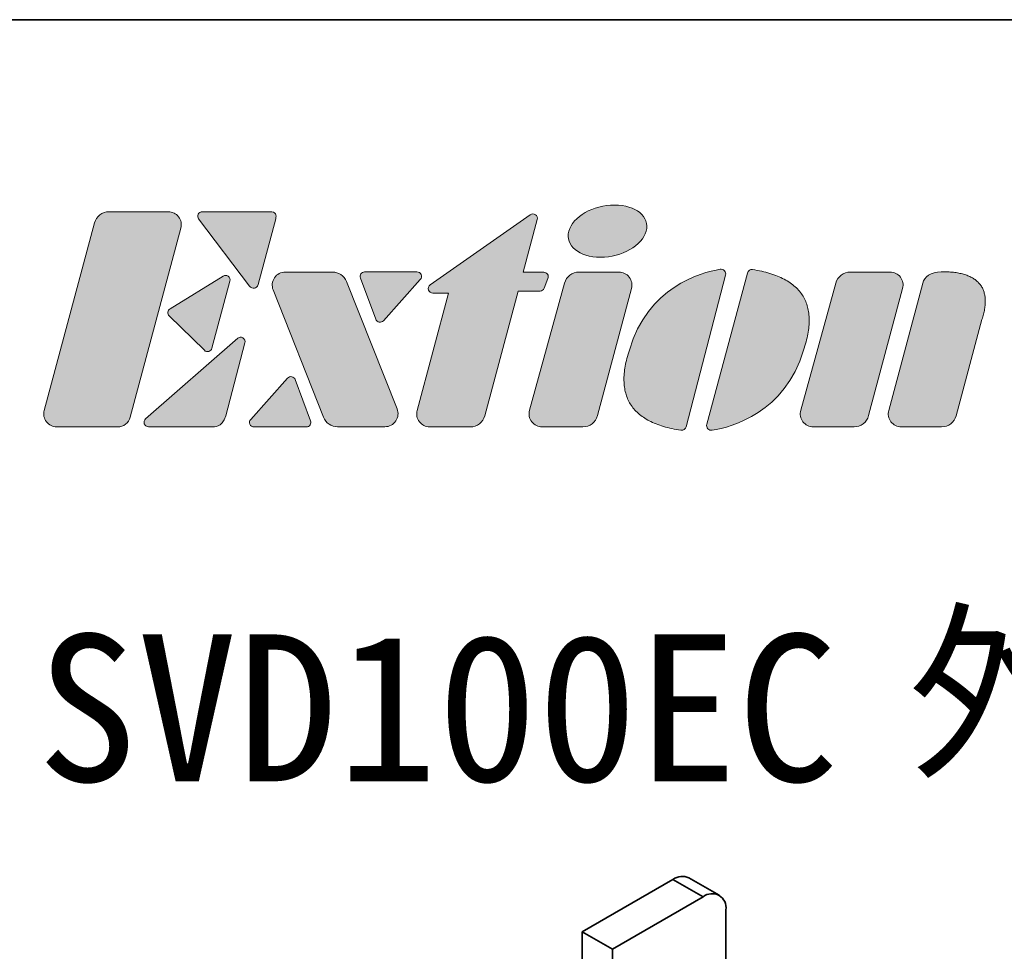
# Model space of a CAD drawing. Header units: millimetres. Extents: x 11 to 199, y 5 to 292.
# Tile 4 of 6: x 56 to 102, y 248 to 292. Entities that reach past the tile are written whole.
import ezdxf

# ---------------------------------------------------------------- set-up
doc = ezdxf.new("R2010")
doc.units = ezdxf.units.MM
doc.layers.add('圖框', color=7, linetype='Continuous', lineweight=35)
doc.layers.add('圖框文字', color=3, linetype='Continuous')
doc.layers.add('標註文字', color=4, linetype='Continuous')
doc.styles.add('SLDTEXTSTYLE0', font='txt', dxfattribs={"bigfont": 'bigfont'})
doc.styles.add('SLDTEXTSTYLE1', font='kaiu.ttf')

msp = doc.modelspace()

# ---------------------------------------------------------------- hatches: boundary and pattern name
at = {"layer": '圖框文字'}
h = msp.add_hatch(color=1, dxfattribs=at)
edge = h.paths.add_edge_path(flags=0)
edge.add_spline(control_points=[(83.9303, 283.3278), (82.9323, 283.3278), (81.9756, 282.7804), (81.7945, 282.1048)], knot_values=[2, 2, 2, 2, 3, 3, 3, 3], weights=[1, 1, 1, 1], degree=3, periodic=0)
edge.add_spline(control_points=[(81.7945, 282.1048), (81.6131, 281.4292), (82.277, 280.8818), (83.2747, 280.8818)], knot_values=[1, 1, 1, 1, 2, 2, 2, 2], weights=[1, 1, 1, 1], degree=3, periodic=0)
edge.add_spline(control_points=[(83.2747, 280.8818), (84.2744, 280.8818), (85.2301, 281.4292), (85.4118, 282.1048)], knot_values=[0, 0, 0, 0, 1, 1, 1, 1], weights=[1, 1, 1, 1], degree=3, periodic=0)
edge.add_spline(control_points=[(85.4118, 282.1048), (85.5919, 282.7804), (84.9295, 283.3278), (83.9303, 283.3278)], knot_values=[3, 3, 3, 3, 4, 4, 4, 4], weights=[1, 1, 1, 1], degree=3, periodic=0)
h = msp.add_hatch(color=7, dxfattribs=at)
edge = h.paths.add_edge_path(flags=0)
edge.add_spline(control_points=[(57.2564, 273.7154), (57.2054, 273.5252), (57.2421, 273.3402), (57.3621, 273.1843)], knot_values=[7, 7, 7, 7, 8, 8, 8, 8], weights=[1, 1, 1, 1], degree=3, periodic=0)
edge.add_spline(control_points=[(57.3621, 273.1843), (57.4817, 273.0282), (57.6507, 272.9443), (57.8475, 272.9443)], knot_values=[6, 6, 6, 6, 7, 7, 7, 7], weights=[1, 1, 1, 1], degree=3, periodic=0)
edge.add_line((57.8475, 272.9443), (60.686, 272.9443))
edge.add_spline(control_points=[(60.686, 272.9443), (60.9668, 272.9443), (61.2044, 273.1269), (61.2771, 273.3984)], knot_values=[4, 4, 4, 4, 5, 5, 5, 5], weights=[1, 1, 1, 1], degree=3, periodic=0)
edge.add_line((61.2771, 273.3984), (63.6465, 282.2434))
edge.add_spline(control_points=[(63.6465, 282.2434), (63.6976, 282.433), (63.6608, 282.6184), (63.5412, 282.7742)], knot_values=[2, 2, 2, 2, 3, 3, 3, 3], weights=[1, 1, 1, 1], degree=3, periodic=0)
edge.add_spline(control_points=[(63.5412, 282.7742), (63.4214, 282.9303), (63.252, 283.0136), (63.0555, 283.0136)], knot_values=[1, 1, 1, 1, 2, 2, 2, 2], weights=[1, 1, 1, 1], degree=3, periodic=0)
edge.add_line((63.0555, 283.0136), (60.2893, 283.0136))
edge.add_spline(control_points=[(60.2893, 283.0136), (59.9652, 283.0136), (59.6911, 282.8033), (59.6072, 282.4903)], knot_values=[9, 9, 9, 9, 10, 10, 10, 10], weights=[1, 1, 1, 1], degree=3, periodic=0)
edge.add_line((59.6072, 282.4903), (57.2564, 273.7154))
h = msp.add_hatch(color=7, dxfattribs=at)
edge = h.paths.add_edge_path(flags=0)
edge.add_spline(control_points=[(64.4591, 282.8959), (64.4226, 282.8225), (64.4302, 282.7396), (64.4803, 282.6741)], knot_values=[7, 7, 7, 7, 8, 8, 8, 8], weights=[1, 1, 1, 1], degree=3, periodic=0)
edge.add_line((64.4803, 282.6741), (66.8583, 279.5361))
edge.add_spline(control_points=[(66.8583, 279.5361), (66.9225, 279.4574), (67.008, 279.422), (67.0886, 279.4365)], knot_values=[5, 5, 5, 5, 6, 6, 6, 6], weights=[1, 1, 1, 1], degree=3, periodic=0)
edge.add_spline(control_points=[(67.0886, 279.4365), (67.1691, 279.4514), (67.2263, 279.4964), (67.2625, 279.6042)], knot_values=[4, 4, 4, 4, 5, 5, 5, 5], weights=[1, 1, 1, 1], degree=3, periodic=0)
edge.add_line((67.2625, 279.6042), (68.083, 282.6882))
edge.add_spline(control_points=[(68.083, 282.6882), (68.1035, 282.7667), (68.1085, 282.8621), (68.0671, 282.9174)], knot_values=[2, 2, 2, 2, 3, 3, 3, 3], weights=[1, 1, 1, 1], degree=3, periodic=0)
edge.add_spline(control_points=[(68.0671, 282.9174), (68.0257, 282.9725), (67.9607, 283.0132), (67.7825, 283.0136)], knot_values=[1, 1, 1, 1, 2, 2, 2, 2], weights=[1, 1, 1, 1], degree=3, periodic=0)
edge.add_line((67.7825, 283.0136), (64.6491, 283.0136))
edge.add_spline(control_points=[(64.6491, 283.0136), (64.5667, 283.0136), (64.4959, 282.9699), (64.4591, 282.8959)], knot_values=[8, 8, 8, 8, 9, 9, 9, 9], weights=[1, 1, 1, 1], degree=3, periodic=0)
h = msp.add_hatch(color=7, dxfattribs=at)
edge = h.paths.add_edge_path(flags=0)
edge.add_line((79.659, 280.1785), (80.3197, 282.6457))
edge.add_spline(control_points=[(80.3197, 282.6457), (80.3434, 282.7335), (80.3108, 282.8225), (80.2363, 282.8744)], knot_values=[17, 17, 17, 17, 18, 18, 18, 18], weights=[1, 1, 1, 1], degree=3, periodic=0)
edge.add_spline(control_points=[(80.2363, 282.8744), (80.1619, 282.9263), (80.0675, 282.9263), (79.9932, 282.8741)], knot_values=[18, 18, 18, 18, 19, 19, 19, 19], weights=[1, 1, 1, 1], degree=3, periodic=0)
edge.add_line((79.9932, 282.8741), (75.3126, 279.5868))
edge.add_spline(control_points=[(75.3126, 279.5868), (75.2359, 279.5327), (75.204, 279.439), (75.2323, 279.3494)], knot_values=[1, 1, 1, 1, 2, 2, 2, 2], weights=[1, 1, 1, 1], degree=3, periodic=0)
edge.add_spline(control_points=[(75.2323, 279.3494), (75.2608, 279.26), (75.3403, 279.2015), (75.4342, 279.2015)], knot_values=[2, 2, 2, 2, 3, 3, 3, 3], weights=[1, 1, 1, 1], degree=3, periodic=0)
edge.add_line((75.4342, 279.2015), (76.1708, 279.2015))
edge.add_line((76.1708, 279.2015), (74.6996, 273.7154))
edge.add_spline(control_points=[(74.6996, 273.7154), (74.6487, 273.5257), (74.6852, 273.3404), (74.805, 273.1846)], knot_values=[5, 5, 5, 5, 6, 6, 6, 6], weights=[1, 1, 1, 1], degree=3, periodic=0)
edge.add_spline(control_points=[(74.805, 273.1846), (74.9244, 273.0286), (75.0934, 272.9447), (75.2902, 272.9443)], knot_values=[6, 6, 6, 6, 7, 7, 7, 7], weights=[1, 1, 1, 1], degree=3, periodic=0)
edge.add_line((75.2902, 272.9443), (77.1782, 272.9425))
edge.add_spline(control_points=[(77.1782, 272.9425), (77.5027, 272.9421), (77.7769, 273.1528), (77.8611, 273.4663)], knot_values=[8, 8, 8, 8, 9, 9, 9, 9], weights=[1, 1, 1, 1], degree=3, periodic=0)
edge.add_line((77.8611, 273.4663), (79.423, 279.2986))
edge.add_line((79.423, 279.2986), (80.4493, 279.2986))
edge.add_spline(control_points=[(80.4493, 279.2986), (80.5393, 279.2986), (80.6158, 279.3515), (80.6477, 279.4353)], knot_values=[11, 11, 11, 11, 12, 12, 12, 12], weights=[1, 1, 1, 1], degree=3, periodic=0)
edge.add_line((80.6477, 279.4353), (80.8199, 279.8918))
edge.add_spline(control_points=[(80.8199, 279.8918), (80.8454, 279.9588), (80.8367, 280.0281), (80.7959, 280.0872)], knot_values=[13, 13, 13, 13, 14, 14, 14, 14], weights=[1, 1, 1, 1], degree=3, periodic=0)
edge.add_spline(control_points=[(80.7959, 280.0872), (80.7551, 280.1461), (80.6935, 280.1785), (80.6217, 280.1785)], knot_values=[14, 14, 14, 14, 15, 15, 15, 15], weights=[1, 1, 1, 1], degree=3, periodic=0)
edge.add_line((80.6217, 280.1785), (79.659, 280.1785))
h = msp.add_hatch(color=7, dxfattribs=at)
edge = h.paths.add_edge_path(flags=0)
edge.add_line((63.1078, 278.1377), (64.7458, 276.5292))
edge.add_spline(control_points=[(64.7458, 276.5292), (64.8009, 276.4747), (64.875, 276.4554), (64.9499, 276.4759)], knot_values=[7, 7, 7, 7, 8, 8, 8, 8], weights=[1, 1, 1, 1], degree=3, periodic=0)
edge.add_spline(control_points=[(64.9499, 276.4759), (65.0247, 276.4962), (65.0785, 276.5505), (65.0988, 276.6253)], knot_values=[8, 8, 8, 8, 9, 9, 9, 9], weights=[1, 1, 1, 1], degree=3, periodic=0)
edge.add_line((65.0988, 276.6253), (65.9403, 279.7663))
edge.add_spline(control_points=[(65.9403, 279.7663), (65.9633, 279.852), (65.9333, 279.9382), (65.8621, 279.9911)], knot_values=[1, 1, 1, 1, 2, 2, 2, 2], weights=[1, 1, 1, 1], degree=3, periodic=0)
edge.add_spline(control_points=[(65.8621, 279.9911), (65.7908, 280.0443), (65.6995, 280.048), (65.6242, 280.0015)], knot_values=[2, 2, 2, 2, 3, 3, 3, 3], weights=[1, 1, 1, 1], degree=3, periodic=0)
edge.add_line((65.6242, 280.0015), (63.1447, 278.4693))
edge.add_spline(control_points=[(63.1447, 278.4693), (63.0874, 278.4339), (63.0531, 278.3794), (63.0454, 278.3124)], knot_values=[4, 4, 4, 4, 5, 5, 5, 5], weights=[1, 1, 1, 1], degree=3, periodic=0)
edge.add_spline(control_points=[(63.0454, 278.3124), (63.0381, 278.2458), (63.0596, 278.1849), (63.1078, 278.1377)], knot_values=[5, 5, 5, 5, 6, 6, 6, 6], weights=[1, 1, 1, 1], degree=3, periodic=0)
h = msp.add_hatch(color=7, dxfattribs=at)
edge = h.paths.add_edge_path(flags=0)
edge.add_spline(control_points=[(68.0288, 279.9229), (67.9113, 279.7502), (67.889, 279.548), (67.9658, 279.3537)], knot_values=[8, 8, 8, 8, 9, 9, 9, 9], weights=[1, 1, 1, 1], degree=3, periodic=0)
edge.add_line((67.9658, 279.3537), (70.3197, 273.4003))
edge.add_spline(control_points=[(70.3197, 273.4003), (70.4286, 273.1252), (70.6808, 272.954), (70.9765, 272.9538)], knot_values=[6, 6, 6, 6, 7, 7, 7, 7], weights=[1, 1, 1, 1], degree=3, periodic=0)
edge.add_line((70.9765, 272.9538), (73.191, 272.953))
edge.add_spline(control_points=[(73.191, 272.953), (73.4002, 272.953), (73.5803, 273.0486), (73.6977, 273.2213)], knot_values=[4, 4, 4, 4, 5, 5, 5, 5], weights=[1, 1, 1, 1], degree=3, periodic=0)
edge.add_spline(control_points=[(73.6977, 273.2213), (73.8153, 273.3945), (73.8374, 273.5968), (73.7601, 273.7912)], knot_values=[3, 3, 3, 3, 4, 4, 4, 4], weights=[1, 1, 1, 1], degree=3, periodic=0)
edge.add_line((73.7601, 273.7912), (71.3917, 279.7446))
edge.add_spline(control_points=[(71.3917, 279.7446), (71.2825, 280.0188), (71.031, 280.1898), (70.7356, 280.1898)], knot_values=[1, 1, 1, 1, 2, 2, 2, 2], weights=[1, 1, 1, 1], degree=3, periodic=0)
edge.add_line((70.7356, 280.1898), (68.5353, 280.1906))
edge.add_spline(control_points=[(68.5353, 280.1906), (68.3263, 280.1906), (68.1464, 280.0956), (68.0288, 279.9229)], knot_values=[9, 9, 9, 9, 10, 10, 10, 10], weights=[1, 1, 1, 1], degree=3, periodic=0)
h = msp.add_hatch(color=7, dxfattribs=at)
edge = h.paths.add_edge_path(flags=0)
edge.add_spline(control_points=[(72.0689, 280.1045), (72.0279, 280.046), (72.0193, 279.977), (72.0444, 279.91)], knot_values=[7, 7, 7, 7, 8, 8, 8, 8], weights=[1, 1, 1, 1], degree=3, periodic=0)
edge.add_line((72.0444, 279.91), (72.7646, 277.9826))
edge.add_spline(control_points=[(72.7646, 277.9826), (72.7913, 277.9112), (72.8491, 277.8629), (72.9241, 277.8484)], knot_values=[5, 5, 5, 5, 6, 6, 6, 6], weights=[1, 1, 1, 1], degree=3, periodic=0)
edge.add_spline(control_points=[(72.9241, 277.8484), (72.9991, 277.8346), (73.0702, 277.8587), (73.1212, 277.9154)], knot_values=[4, 4, 4, 4, 5, 5, 5, 5], weights=[1, 1, 1, 1], degree=3, periodic=0)
edge.add_line((73.1212, 277.9154), (74.8472, 279.8426))
edge.add_spline(control_points=[(74.8472, 279.8426), (74.9043, 279.9064), (74.9177, 279.9923), (74.8829, 280.0704)], knot_values=[2, 2, 2, 2, 3, 3, 3, 3], weights=[1, 1, 1, 1], degree=3, periodic=0)
edge.add_spline(control_points=[(74.8829, 280.0704), (74.848, 280.1486), (74.7749, 280.1959), (74.6894, 280.1959)], knot_values=[1, 1, 1, 1, 2, 2, 2, 2], weights=[1, 1, 1, 1], degree=3, periodic=0)
edge.add_line((74.6894, 280.1959), (72.2429, 280.1959))
edge.add_spline(control_points=[(72.2429, 280.1959), (72.1711, 280.1959), (72.1095, 280.1637), (72.0689, 280.1045)], knot_values=[8, 8, 8, 8, 9, 9, 9, 9], weights=[1, 1, 1, 1], degree=3, periodic=0)
h = msp.add_hatch(color=7, dxfattribs=at)
edge = h.paths.add_edge_path(flags=0)
edge.add_spline(control_points=[(84.7226, 279.4209), (84.7735, 279.6107), (84.7366, 279.7958), (84.6169, 279.9514)], knot_values=[6, 6, 6, 6, 7, 7, 7, 7], weights=[1, 1, 1, 1], degree=3, periodic=0)
edge.add_spline(control_points=[(84.6169, 279.9514), (84.4972, 280.1076), (84.328, 280.1909), (84.1315, 280.1909)], knot_values=[7, 7, 7, 7, 8, 8, 8, 8], weights=[1, 1, 1, 1], degree=3, periodic=0)
edge.add_line((84.1315, 280.1909), (82.276, 280.1909))
edge.add_spline(control_points=[(82.276, 280.1909), (81.9536, 280.1909), (81.6805, 279.9829), (81.5951, 279.6723)], knot_values=[9, 9, 9, 9, 10, 10, 10, 10], weights=[1, 1, 1, 1], degree=3, periodic=0)
edge.add_line((81.5951, 279.6723), (79.9568, 273.7216))
edge.add_spline(control_points=[(79.9568, 273.7216), (79.9044, 273.5314), (79.9403, 273.3452), (80.0603, 273.1881)], knot_values=[1, 1, 1, 1, 2, 2, 2, 2], weights=[1, 1, 1, 1], degree=3, periodic=0)
edge.add_spline(control_points=[(80.0603, 273.1881), (80.1798, 273.0312), (80.3496, 272.9473), (80.547, 272.9473)], knot_values=[2, 2, 2, 2, 3, 3, 3, 3], weights=[1, 1, 1, 1], degree=3, periodic=0)
edge.add_line((80.547, 272.9473), (82.4492, 272.9473))
edge.add_spline(control_points=[(82.4492, 272.9473), (82.7737, 272.9473), (83.0477, 273.1576), (83.1316, 273.4706)], knot_values=[4, 4, 4, 4, 5, 5, 5, 5], weights=[1, 1, 1, 1], degree=3, periodic=0)
edge.add_line((83.1316, 273.4706), (84.7226, 279.4209))
h = msp.add_hatch(color=7, dxfattribs=at)
edge = h.paths.add_edge_path(flags=0)
edge.add_line((87.2817, 272.9538), (89.1231, 280.0462))
edge.add_spline(control_points=[(89.1231, 280.0462), (89.1424, 280.1214), (89.1242, 280.1952), (89.0718, 280.2523)], knot_values=[4, 4, 4, 4, 5, 5, 5, 5], weights=[1, 1, 1, 1], degree=3, periodic=0)
edge.add_spline(control_points=[(89.0718, 280.2523), (89.0189, 280.3094), (88.9471, 280.3346), (88.8704, 280.3214)], knot_values=[5, 5, 5, 5, 6, 6, 6, 6], weights=[1, 1, 1, 1], degree=3, periodic=0)
edge.add_spline(control_points=[(88.8704, 280.3214), (87.9477, 280.1655), (85.4758, 279.4689), (84.6245, 276.5371)], knot_values=[0, 0, 0, 0, 1, 1, 1, 1], weights=[1, 1, 1, 1], degree=3, periodic=0)
edge.add_spline(control_points=[(84.6245, 276.5371), (83.5516, 273.3069), (87.0389, 272.789)], knot_values=[0, 0, 0, 1, 1, 1], weights=[1, 1, 1], degree=2, periodic=0)
edge.add_spline(control_points=[(87.0389, 272.789), (87.1505, 272.7724), (87.2537, 272.8451), (87.2817, 272.9538)], knot_values=[2, 2, 2, 2, 3, 3, 3, 3], weights=[1, 1, 1, 1], degree=3, periodic=0)
h = msp.add_hatch(color=7, dxfattribs=at)
edge = h.paths.add_edge_path(flags=0)
edge.add_line((90.1467, 280.1431), (88.2493, 273.0656))
edge.add_spline(control_points=[(88.2493, 273.0656), (88.2291, 272.9903), (88.2471, 272.9164), (88.2989, 272.8591)], knot_values=[4, 4, 4, 4, 5, 5, 5, 5], weights=[1, 1, 1, 1], degree=3, periodic=0)
edge.add_spline(control_points=[(88.2989, 272.8591), (88.3511, 272.8014), (88.4229, 272.7759), (88.4996, 272.7885)], knot_values=[5, 5, 5, 5, 6, 6, 6, 6], weights=[1, 1, 1, 1], degree=3, periodic=0)
edge.add_spline(control_points=[(88.4996, 272.7885), (89.4236, 272.9371), (91.9009, 273.6139), (92.7755, 276.539)], knot_values=[0, 0, 0, 0, 1, 1, 1, 1], weights=[1, 1, 1, 1], degree=3, periodic=0)
edge.add_spline(control_points=[(92.7755, 276.539), (93.8739, 279.7603), (90.3909, 280.306)], knot_values=[0, 0, 0, 1, 1, 1], weights=[1, 1, 1], degree=2, periodic=0)
edge.add_spline(control_points=[(90.3909, 280.306), (90.2797, 280.3235), (90.1756, 280.2517), (90.1467, 280.1431)], knot_values=[2, 2, 2, 2, 3, 3, 3, 3], weights=[1, 1, 1, 1], degree=3, periodic=0)
h = msp.add_hatch(color=7, dxfattribs=at)
edge = h.paths.add_edge_path(flags=0)
edge.add_spline(control_points=[(97.407, 279.4209), (97.458, 279.6107), (97.4213, 279.7958), (97.3015, 279.9514)], knot_values=[6, 6, 6, 6, 7, 7, 7, 7], weights=[1, 1, 1, 1], degree=3, periodic=0)
edge.add_spline(control_points=[(97.3015, 279.9514), (97.1817, 280.1076), (97.0126, 280.1909), (96.8159, 280.1909)], knot_values=[7, 7, 7, 7, 8, 8, 8, 8], weights=[1, 1, 1, 1], degree=3, periodic=0)
edge.add_line((96.8159, 280.1909), (94.9603, 280.1909))
edge.add_spline(control_points=[(94.9603, 280.1909), (94.6382, 280.1909), (94.365, 279.9829), (94.2796, 279.6723)], knot_values=[9, 9, 9, 9, 10, 10, 10, 10], weights=[1, 1, 1, 1], degree=3, periodic=0)
edge.add_line((94.2796, 279.6723), (92.6413, 273.7216))
edge.add_spline(control_points=[(92.6413, 273.7216), (92.5889, 273.5314), (92.6247, 273.3452), (92.7448, 273.1881)], knot_values=[1, 1, 1, 1, 2, 2, 2, 2], weights=[1, 1, 1, 1], degree=3, periodic=0)
edge.add_spline(control_points=[(92.7448, 273.1881), (92.8645, 273.0312), (93.034, 272.9473), (93.2314, 272.9473)], knot_values=[2, 2, 2, 2, 3, 3, 3, 3], weights=[1, 1, 1, 1], degree=3, periodic=0)
edge.add_line((93.2314, 272.9473), (95.1336, 272.9473))
edge.add_spline(control_points=[(95.1336, 272.9473), (95.4578, 272.9473), (95.7326, 273.1576), (95.8159, 273.4706)], knot_values=[4, 4, 4, 4, 5, 5, 5, 5], weights=[1, 1, 1, 1], degree=3, periodic=0)
edge.add_line((95.8159, 273.4706), (97.407, 279.4209))
h = msp.add_hatch(color=7, dxfattribs=at)
edge = h.paths.add_edge_path(flags=0)
edge.add_line((99.9104, 273.4699), (101.1184, 277.9626))
edge.add_spline(control_points=[(101.1184, 277.9626), (101.7851, 280.049), (99.5788, 280.1972)], knot_values=[0, 0, 0, 1, 1, 1], weights=[1, 1, 1], degree=2, periodic=0)
edge.add_line((99.5788, 280.1972), (99.2147, 280.197))
edge.add_spline(control_points=[(99.2147, 280.197), (98.7089, 280.192), (98.4289, 279.9798), (98.3455, 279.6665)], knot_values=[8, 8, 8, 8, 9, 9, 9, 9], weights=[1, 1, 1, 1], degree=3, periodic=0)
edge.add_line((98.3455, 279.6665), (96.7568, 273.7169))
edge.add_spline(control_points=[(96.7568, 273.7169), (96.7061, 273.5271), (96.743, 273.3423), (96.8627, 273.1862)], knot_values=[1, 1, 1, 1, 2, 2, 2, 2], weights=[1, 1, 1, 1], degree=3, periodic=0)
edge.add_spline(control_points=[(96.8627, 273.1862), (96.9826, 273.0305), (97.1516, 272.9473), (97.3481, 272.9473)], knot_values=[2, 2, 2, 2, 3, 3, 3, 3], weights=[1, 1, 1, 1], degree=3, periodic=0)
edge.add_line((97.3481, 272.9473), (99.2283, 272.9473))
edge.add_spline(control_points=[(99.2283, 272.9473), (99.5521, 272.9473), (99.8258, 273.1573), (99.9104, 273.4699)], knot_values=[4, 4, 4, 4, 5, 5, 5, 5], weights=[1, 1, 1, 1], degree=3, periodic=0)
h = msp.add_hatch(color=7, dxfattribs=at)
edge = h.paths.add_edge_path(flags=0)
edge.add_line((65.7464, 273.4697), (66.6446, 276.8759))
edge.add_spline(control_points=[(66.6446, 276.8759), (66.6625, 276.9564), (66.634, 277.0722), (66.54, 277.1165)], knot_values=[6, 6, 6, 6, 7, 7, 7, 7], weights=[1, 1, 1, 1], degree=3, periodic=0)
edge.add_spline(control_points=[(66.54, 277.1165), (66.4653, 277.1522), (66.3823, 277.1511), (66.32, 277.0967)], knot_values=[7, 7, 7, 7, 8, 8, 8, 8], weights=[1, 1, 1, 1], degree=3, periodic=0)
edge.add_line((66.32, 277.0967), (61.9979, 273.323))
edge.add_spline(control_points=[(61.9979, 273.323), (61.93, 273.2637), (61.9071, 273.1728), (61.939, 273.0887)], knot_values=[1, 1, 1, 1, 2, 2, 2, 2], weights=[1, 1, 1, 1], degree=3, periodic=0)
edge.add_spline(control_points=[(61.939, 273.0887), (61.9705, 273.0045), (62.0471, 272.9514), (62.1373, 272.9514)], knot_values=[2, 2, 2, 2, 3, 3, 3, 3], weights=[1, 1, 1, 1], degree=3, periodic=0)
edge.add_line((62.1373, 272.9514), (65.1132, 272.9518))
edge.add_spline(control_points=[(65.1132, 272.9518), (65.1754, 272.9611), (65.5778, 272.8625), (65.7464, 273.4697)], knot_values=[4, 4, 4, 4, 5, 5, 5, 5], weights=[1, 1, 1, 1], degree=3, periodic=0)
h = msp.add_hatch(color=7, dxfattribs=at)
edge = h.paths.add_edge_path(flags=0)
edge.add_spline(control_points=[(69.6927, 273.036), (69.7336, 273.0947), (69.7424, 273.164), (69.7171, 273.231)], knot_values=[7, 7, 7, 7, 8, 8, 8, 8], weights=[1, 1, 1, 1], degree=3, periodic=0)
edge.add_line((69.7171, 273.231), (68.9966, 275.1582))
edge.add_spline(control_points=[(68.9966, 275.1582), (68.97, 275.2295), (68.9123, 275.2777), (68.8374, 275.2918)], knot_values=[5, 5, 5, 5, 6, 6, 6, 6], weights=[1, 1, 1, 1], degree=3, periodic=0)
edge.add_spline(control_points=[(68.8374, 275.2918), (68.7625, 275.3058), (68.6912, 275.282), (68.6405, 275.2252)], knot_values=[4, 4, 4, 4, 5, 5, 5, 5], weights=[1, 1, 1, 1], degree=3, periodic=0)
edge.add_line((68.6405, 275.2252), (66.9142, 273.298))
edge.add_spline(control_points=[(66.9142, 273.298), (66.8573, 273.2343), (66.8436, 273.1483), (66.8786, 273.0699)], knot_values=[2, 2, 2, 2, 3, 3, 3, 3], weights=[1, 1, 1, 1], degree=3, periodic=0)
edge.add_spline(control_points=[(66.8786, 273.0699), (66.9135, 272.9922), (66.9865, 272.9443), (67.0721, 272.9443)], knot_values=[1, 1, 1, 1, 2, 2, 2, 2], weights=[1, 1, 1, 1], degree=3, periodic=0)
edge.add_line((67.0721, 272.9443), (69.5185, 272.9443))
edge.add_spline(control_points=[(69.5185, 272.9443), (69.5903, 272.9443), (69.652, 272.9769), (69.6927, 273.036)], knot_values=[8, 8, 8, 8, 9, 9, 9, 9], weights=[1, 1, 1, 1], degree=3, periodic=0)

# ---------------------------------------------------------------- linework, layer by layer
at = {"color": 7, "linetype": 'Continuous', "lineweight": 35}
for p, q in [((86.6642, 251.7719), (82.4215, 249.3227)), ((86.6642, 251.7719), (88.0784, 250.9555)), ((88.8283, 251.0298), (87.4141, 251.8462)), ((88.0784, 250.9555), (83.8358, 248.5063)), ((89.1391, 247.8934), (89.1391, 250.343)), ((82.4215, 249.3227), (83.8358, 248.5063)), ((82.4215, 249.3227), (82.4215, 247.6896)), ((83.8358, 248.5063), (83.8358, 246.8732))]:
    msp.add_line(p, q, dxfattribs=at)
for centre, radius, start, end in [((87.1036, 251.1586), 0.7545, 65.69288, 125.61758), ((88.4924, 250.4479), 0.6551, 350.78596, 129.20329)]:
    msp.add_arc(centre, radius, start, end, dxfattribs=at)
at = {"layer": '圖框', "lineweight": 35}
msp.add_line((11.4, 292), (198.6, 292), dxfattribs=at)
at = {"layer": '圖框文字', "color": 7, "lineweight": 18}
for p, q in [((60.2893, 283.0136), (63.0555, 283.0136)), ((60.2893, 283.0136), (63.0555, 283.0136)), ((64.6491, 283.0136), (67.7825, 283.0136)), ((64.6491, 283.0136), (67.7825, 283.0136)), ((79.9932, 282.8741), (75.3126, 279.5868)), ((79.9932, 282.8741), (75.3126, 279.5868)), ((57.2564, 273.7154), (59.6072, 282.4903)), ((57.2564, 273.7154), (59.6072, 282.4903)), ((66.8583, 279.5361), (64.4803, 282.6741)), ((66.8583, 279.5361), (64.4803, 282.6741)), ((68.083, 282.6882), (67.2625, 279.6042)), ((68.083, 282.6882), (67.2625, 279.6042)), ((79.659, 280.1785), (80.3197, 282.6457)), ((79.659, 280.1785), (80.3197, 282.6457)), ((63.6465, 282.2434), (61.2771, 273.3984)), ((63.6465, 282.2434), (61.2771, 273.3984)), ((68.5353, 280.1906), (70.7356, 280.1898)), ((68.5353, 280.1906), (70.7356, 280.1898)), ((72.2429, 280.1959), (74.6894, 280.1959)), ((72.2429, 280.1959), (74.6894, 280.1959)), ((80.6217, 280.1785), (79.659, 280.1785)), ((80.6217, 280.1785), (79.659, 280.1785)), ((84.1315, 280.1909), (82.276, 280.1909)), ((84.1315, 280.1909), (82.276, 280.1909)), ((87.2817, 272.9538), (89.1231, 280.0462)), ((87.2817, 272.9538), (89.1231, 280.0462)), ((90.1467, 280.1431), (88.2493, 273.0656)), ((90.1467, 280.1431), (88.2493, 273.0656)), ((96.8159, 280.1909), (94.9603, 280.1909)), ((96.8159, 280.1909), (94.9603, 280.1909)), ((99.5788, 280.1972), (99.2147, 280.197)), ((99.5788, 280.1972), (99.2147, 280.197)), ((65.6242, 280.0015), (63.1447, 278.4693)), ((65.6242, 280.0015), (63.1447, 278.4693)), ((65.0988, 276.6253), (65.9403, 279.7663)), ((65.0988, 276.6253), (65.9403, 279.7663)), ((71.3917, 279.7446), (73.7601, 273.7912)), ((71.3917, 279.7446), (73.7601, 273.7912)), ((72.7646, 277.9826), (72.0444, 279.91)), ((72.7646, 277.9826), (72.0444, 279.91)), ((74.8472, 279.8426), (73.1212, 277.9154)), ((74.8472, 279.8426), (73.1212, 277.9154)), ((81.5951, 279.6723), (79.9568, 273.7216)), ((81.5951, 279.6723), (79.9568, 273.7216)), ((80.6477, 279.4353), (80.8199, 279.8918)), ((80.6477, 279.4353), (80.8199, 279.8918)), ((94.2796, 279.6723), (92.6413, 273.7216)), ((94.2796, 279.6723), (92.6413, 273.7216)), ((98.3455, 279.6665), (96.7568, 273.7169)), ((98.3455, 279.6665), (96.7568, 273.7169)), ((70.3197, 273.4003), (67.9658, 279.3537)), ((70.3197, 273.4003), (67.9658, 279.3537)), ((76.1708, 279.2015), (74.6996, 273.7154)), ((76.1708, 279.2015), (74.6996, 273.7154)), ((75.4342, 279.2015), (76.1708, 279.2015)), ((75.4342, 279.2015), (76.1708, 279.2015)), ((77.8611, 273.4663), (79.423, 279.2986)), ((77.8611, 273.4663), (79.423, 279.2986)), ((79.423, 279.2986), (80.4493, 279.2986)), ((79.423, 279.2986), (80.4493, 279.2986)), ((83.1316, 273.4706), (84.7226, 279.4209)), ((83.1316, 273.4706), (84.7226, 279.4209)), ((95.8159, 273.4706), (97.407, 279.4209)), ((95.8159, 273.4706), (97.407, 279.4209)), ((63.1078, 278.1377), (64.7458, 276.5292)), ((63.1078, 278.1377), (64.7458, 276.5292)), ((99.9104, 273.4699), (101.1184, 277.9626)), ((99.9104, 273.4699), (101.1184, 277.9626)), ((66.32, 277.0967), (61.9979, 273.323)), ((66.32, 277.0967), (61.9979, 273.323)), ((65.7464, 273.4697), (66.6446, 276.8759)), ((65.7464, 273.4697), (66.6446, 276.8759)), ((66.9142, 273.298), (68.6405, 275.2252)), ((66.9142, 273.298), (68.6405, 275.2252)), ((68.9966, 275.1582), (69.7171, 273.231)), ((68.9966, 275.1582), (69.7171, 273.231)), ((60.686, 272.9443), (57.8475, 272.9443)), ((60.686, 272.9443), (57.8475, 272.9443)), ((62.1373, 272.9514), (65.1132, 272.9518)), ((62.1373, 272.9514), (65.1132, 272.9518)), ((69.5185, 272.9443), (67.0721, 272.9443)), ((69.5185, 272.9443), (67.0721, 272.9443)), ((73.191, 272.953), (70.9765, 272.9538)), ((73.191, 272.953), (70.9765, 272.9538)), ((75.2902, 272.9443), (77.1782, 272.9425)), ((75.2902, 272.9443), (77.1782, 272.9425)), ((80.547, 272.9473), (82.4492, 272.9473)), ((80.547, 272.9473), (82.4492, 272.9473)), ((93.2314, 272.9473), (95.1336, 272.9473)), ((93.2314, 272.9473), (95.1336, 272.9473)), ((97.3481, 272.9473), (99.2283, 272.9473)), ((97.3481, 272.9473), (99.2283, 272.9473))]:
    msp.add_line(p, q, dxfattribs=at)
at = {"layer": '圖框文字', "color": 1, "lineweight": 18}
for points in [[(83.9303, 283.3278), (82.9323, 283.3278), (81.9756, 282.7804), (81.7945, 282.1048)], [(85.4118, 282.1048), (85.5919, 282.7804), (84.9295, 283.3278), (83.9303, 283.3278)], [(81.7945, 282.1048), (81.6131, 281.4292), (82.277, 280.8818), (83.2747, 280.8818)], [(83.2747, 280.8818), (84.2744, 280.8818), (85.2301, 281.4292), (85.4118, 282.1048)]]:
    msp.add_open_spline(points, degree=3, dxfattribs=at)
for points, knots in [([(81.7945, 282.1048), (81.9756, 282.7804), (82.9323, 283.3278), (83.9303, 283.3278), (84.9295, 283.3278), (85.5919, 282.7804), (85.4118, 282.1048)], [2, 2, 2, 2, 3, 3, 3, 4, 4, 4, 4]), ([(85.4118, 282.1048), (85.2301, 281.4292), (84.2744, 280.8818), (83.2747, 280.8818), (82.277, 280.8818), (81.6131, 281.4292), (81.7945, 282.1048)], [0, 0, 0, 0, 1, 1, 1, 2, 2, 2, 2])]:
    msp.add_open_spline(points, degree=3, knots=knots, dxfattribs=at)
at = {"layer": '圖框文字', "color": 7, "lineweight": 18}
for points, degree in [([(59.6072, 282.4903), (59.6911, 282.8033), (59.9652, 283.0136), (60.2893, 283.0136)], 3), ([(59.6072, 282.4903), (59.6911, 282.8033), (59.9652, 283.0136), (60.2893, 283.0136)], 3), ([(63.0555, 283.0136), (63.252, 283.0136), (63.4214, 282.9303), (63.5412, 282.7742)], 3), ([(63.0555, 283.0136), (63.252, 283.0136), (63.4214, 282.9303), (63.5412, 282.7742)], 3), ([(63.5412, 282.7742), (63.6608, 282.6184), (63.6976, 282.433), (63.6465, 282.2434)], 3), ([(63.5412, 282.7742), (63.6608, 282.6184), (63.6976, 282.433), (63.6465, 282.2434)], 3), ([(64.4803, 282.6741), (64.4302, 282.7396), (64.4226, 282.8225), (64.4591, 282.8959)], 3), ([(64.4803, 282.6741), (64.4302, 282.7396), (64.4226, 282.8225), (64.4591, 282.8959)], 3), ([(64.4591, 282.8959), (64.4959, 282.9699), (64.5667, 283.0136), (64.6491, 283.0136)], 3), ([(64.4591, 282.8959), (64.4959, 282.9699), (64.5667, 283.0136), (64.6491, 283.0136)], 3), ([(67.7825, 283.0136), (67.9607, 283.0132), (68.0257, 282.9725), (68.0671, 282.9174)], 3), ([(67.7825, 283.0136), (67.9607, 283.0132), (68.0257, 282.9725), (68.0671, 282.9174)], 3), ([(68.0671, 282.9174), (68.1085, 282.8621), (68.1035, 282.7667), (68.083, 282.6882)], 3), ([(68.0671, 282.9174), (68.1085, 282.8621), (68.1035, 282.7667), (68.083, 282.6882)], 3), ([(80.2363, 282.8744), (80.1619, 282.9263), (80.0675, 282.9263), (79.9932, 282.8741)], 3), ([(80.2363, 282.8744), (80.1619, 282.9263), (80.0675, 282.9263), (79.9932, 282.8741)], 3), ([(80.3197, 282.6457), (80.3434, 282.7335), (80.3108, 282.8225), (80.2363, 282.8744)], 3), ([(80.3197, 282.6457), (80.3434, 282.7335), (80.3108, 282.8225), (80.2363, 282.8744)], 3), ([(65.8621, 279.9911), (65.7908, 280.0443), (65.6995, 280.048), (65.6242, 280.0015)], 3), ([(65.8621, 279.9911), (65.7908, 280.0443), (65.6995, 280.048), (65.6242, 280.0015)], 3), ([(68.0288, 279.9229), (68.1464, 280.0956), (68.3263, 280.1906), (68.5353, 280.1906)], 3), ([(68.0288, 279.9229), (68.1464, 280.0956), (68.3263, 280.1906), (68.5353, 280.1906)], 3), ([(70.7356, 280.1898), (71.031, 280.1898), (71.2825, 280.0188), (71.3917, 279.7446)], 3), ([(70.7356, 280.1898), (71.031, 280.1898), (71.2825, 280.0188), (71.3917, 279.7446)], 3), ([(72.0444, 279.91), (72.0193, 279.977), (72.0279, 280.046), (72.0689, 280.1045)], 3), ([(72.0444, 279.91), (72.0193, 279.977), (72.0279, 280.046), (72.0689, 280.1045)], 3), ([(72.0689, 280.1045), (72.1095, 280.1637), (72.1711, 280.1959), (72.2429, 280.1959)], 3), ([(72.0689, 280.1045), (72.1095, 280.1637), (72.1711, 280.1959), (72.2429, 280.1959)], 3), ([(74.6894, 280.1959), (74.7749, 280.1959), (74.848, 280.1486), (74.8829, 280.0704)], 3), ([(74.6894, 280.1959), (74.7749, 280.1959), (74.848, 280.1486), (74.8829, 280.0704)], 3), ([(74.8829, 280.0704), (74.9177, 279.9923), (74.9043, 279.9064), (74.8472, 279.8426)], 3), ([(74.8829, 280.0704), (74.9177, 279.9923), (74.9043, 279.9064), (74.8472, 279.8426)], 3), ([(80.7959, 280.0872), (80.7551, 280.1461), (80.6935, 280.1785), (80.6217, 280.1785)], 3), ([(80.7959, 280.0872), (80.7551, 280.1461), (80.6935, 280.1785), (80.6217, 280.1785)], 3), ([(80.8199, 279.8918), (80.8454, 279.9588), (80.8367, 280.0281), (80.7959, 280.0872)], 3), ([(80.8199, 279.8918), (80.8454, 279.9588), (80.8367, 280.0281), (80.7959, 280.0872)], 3), ([(82.276, 280.1909), (81.9536, 280.1909), (81.6805, 279.9829), (81.5951, 279.6723)], 3), ([(82.276, 280.1909), (81.9536, 280.1909), (81.6805, 279.9829), (81.5951, 279.6723)], 3), ([(84.6169, 279.9514), (84.4972, 280.1076), (84.328, 280.1909), (84.1315, 280.1909)], 3), ([(84.6169, 279.9514), (84.4972, 280.1076), (84.328, 280.1909), (84.1315, 280.1909)], 3), ([(88.8704, 280.3214), (87.9477, 280.1655), (85.4758, 279.4689), (84.6245, 276.5371)], 3), ([(88.8704, 280.3214), (87.9477, 280.1655), (85.4758, 279.4689), (84.6245, 276.5371)], 3), ([(89.0718, 280.2523), (89.0189, 280.3094), (88.9471, 280.3346), (88.8704, 280.3214)], 3), ([(89.0718, 280.2523), (89.0189, 280.3094), (88.9471, 280.3346), (88.8704, 280.3214)], 3), ([(89.1231, 280.0462), (89.1424, 280.1214), (89.1242, 280.1952), (89.0718, 280.2523)], 3), ([(89.1231, 280.0462), (89.1424, 280.1214), (89.1242, 280.1952), (89.0718, 280.2523)], 3), ([(90.3909, 280.306), (90.2797, 280.3235), (90.1756, 280.2517), (90.1467, 280.1431)], 3), ([(90.3909, 280.306), (90.2797, 280.3235), (90.1756, 280.2517), (90.1467, 280.1431)], 3), ([(92.7755, 276.539), (93.8739, 279.7603), (90.3909, 280.306)], 2), ([(92.7755, 276.539), (93.8739, 279.7603), (90.3909, 280.306)], 2), ([(94.9603, 280.1909), (94.6382, 280.1909), (94.365, 279.9829), (94.2796, 279.6723)], 3), ([(94.9603, 280.1909), (94.6382, 280.1909), (94.365, 279.9829), (94.2796, 279.6723)], 3), ([(97.3015, 279.9514), (97.1817, 280.1076), (97.0126, 280.1909), (96.8159, 280.1909)], 3), ([(97.3015, 279.9514), (97.1817, 280.1076), (97.0126, 280.1909), (96.8159, 280.1909)], 3), ([(99.2147, 280.197), (98.7089, 280.192), (98.4289, 279.9798), (98.3455, 279.6665)], 3), ([(99.2147, 280.197), (98.7089, 280.192), (98.4289, 279.9798), (98.3455, 279.6665)], 3), ([(101.1184, 277.9626), (101.7851, 280.049), (99.5788, 280.1972)], 2), ([(101.1184, 277.9626), (101.7851, 280.049), (99.5788, 280.1972)], 2), ([(65.9403, 279.7663), (65.9633, 279.852), (65.9333, 279.9382), (65.8621, 279.9911)], 3), ([(65.9403, 279.7663), (65.9633, 279.852), (65.9333, 279.9382), (65.8621, 279.9911)], 3), ([(67.2625, 279.6042), (67.2263, 279.4964), (67.1691, 279.4514), (67.0886, 279.4365)], 3), ([(67.2625, 279.6042), (67.2263, 279.4964), (67.1691, 279.4514), (67.0886, 279.4365)], 3), ([(67.9658, 279.3537), (67.889, 279.548), (67.9113, 279.7502), (68.0288, 279.9229)], 3), ([(67.9658, 279.3537), (67.889, 279.548), (67.9113, 279.7502), (68.0288, 279.9229)], 3), ([(75.3126, 279.5868), (75.2359, 279.5327), (75.204, 279.439), (75.2323, 279.3494)], 3), ([(75.3126, 279.5868), (75.2359, 279.5327), (75.204, 279.439), (75.2323, 279.3494)], 3), ([(84.7226, 279.4209), (84.7735, 279.6107), (84.7366, 279.7958), (84.6169, 279.9514)], 3), ([(84.7226, 279.4209), (84.7735, 279.6107), (84.7366, 279.7958), (84.6169, 279.9514)], 3), ([(97.407, 279.4209), (97.458, 279.6107), (97.4213, 279.7958), (97.3015, 279.9514)], 3), ([(97.407, 279.4209), (97.458, 279.6107), (97.4213, 279.7958), (97.3015, 279.9514)], 3), ([(67.0886, 279.4365), (67.008, 279.422), (66.9225, 279.4574), (66.8583, 279.5361)], 3), ([(67.0886, 279.4365), (67.008, 279.422), (66.9225, 279.4574), (66.8583, 279.5361)], 3), ([(75.2323, 279.3494), (75.2608, 279.26), (75.3403, 279.2015), (75.4342, 279.2015)], 3), ([(75.2323, 279.3494), (75.2608, 279.26), (75.3403, 279.2015), (75.4342, 279.2015)], 3), ([(80.4493, 279.2986), (80.5393, 279.2986), (80.6158, 279.3515), (80.6477, 279.4353)], 3), ([(80.4493, 279.2986), (80.5393, 279.2986), (80.6158, 279.3515), (80.6477, 279.4353)], 3), ([(63.0454, 278.3124), (63.0381, 278.2458), (63.0596, 278.1849), (63.1078, 278.1377)], 3), ([(63.0454, 278.3124), (63.0381, 278.2458), (63.0596, 278.1849), (63.1078, 278.1377)], 3), ([(63.1447, 278.4693), (63.0874, 278.4339), (63.0531, 278.3794), (63.0454, 278.3124)], 3), ([(63.1447, 278.4693), (63.0874, 278.4339), (63.0531, 278.3794), (63.0454, 278.3124)], 3), ([(72.9241, 277.8484), (72.8491, 277.8629), (72.7913, 277.9112), (72.7646, 277.9826)], 3), ([(72.9241, 277.8484), (72.8491, 277.8629), (72.7913, 277.9112), (72.7646, 277.9826)], 3), ([(73.1212, 277.9154), (73.0702, 277.8587), (72.9991, 277.8346), (72.9241, 277.8484)], 3), ([(73.1212, 277.9154), (73.0702, 277.8587), (72.9991, 277.8346), (72.9241, 277.8484)], 3), ([(66.54, 277.1165), (66.4653, 277.1522), (66.3823, 277.1511), (66.32, 277.0967)], 3), ([(66.54, 277.1165), (66.4653, 277.1522), (66.3823, 277.1511), (66.32, 277.0967)], 3), ([(66.6446, 276.8759), (66.6625, 276.9564), (66.634, 277.0722), (66.54, 277.1165)], 3), ([(66.6446, 276.8759), (66.6625, 276.9564), (66.634, 277.0722), (66.54, 277.1165)], 3), ([(64.7458, 276.5292), (64.8009, 276.4747), (64.875, 276.4554), (64.9499, 276.4759)], 3), ([(64.7458, 276.5292), (64.8009, 276.4747), (64.875, 276.4554), (64.9499, 276.4759)], 3), ([(64.9499, 276.4759), (65.0247, 276.4962), (65.0785, 276.5505), (65.0988, 276.6253)], 3), ([(64.9499, 276.4759), (65.0247, 276.4962), (65.0785, 276.5505), (65.0988, 276.6253)], 3), ([(84.6245, 276.5371), (83.5516, 273.3069), (87.0389, 272.789)], 2), ([(84.6245, 276.5371), (83.5516, 273.3069), (87.0389, 272.789)], 2), ([(88.4996, 272.7885), (89.4236, 272.9371), (91.9009, 273.6139), (92.7755, 276.539)], 3), ([(88.4996, 272.7885), (89.4236, 272.9371), (91.9009, 273.6139), (92.7755, 276.539)], 3), ([(68.6405, 275.2252), (68.6912, 275.282), (68.7625, 275.3058), (68.8374, 275.2918)], 3), ([(68.6405, 275.2252), (68.6912, 275.282), (68.7625, 275.3058), (68.8374, 275.2918)], 3), ([(68.8374, 275.2918), (68.9123, 275.2777), (68.97, 275.2295), (68.9966, 275.1582)], 3), ([(68.8374, 275.2918), (68.9123, 275.2777), (68.97, 275.2295), (68.9966, 275.1582)], 3), ([(57.3621, 273.1843), (57.2421, 273.3402), (57.2054, 273.5252), (57.2564, 273.7154)], 3), ([(57.3621, 273.1843), (57.2421, 273.3402), (57.2054, 273.5252), (57.2564, 273.7154)], 3), ([(73.7601, 273.7912), (73.8374, 273.5968), (73.8153, 273.3945), (73.6977, 273.2213)], 3), ([(73.7601, 273.7912), (73.8374, 273.5968), (73.8153, 273.3945), (73.6977, 273.2213)], 3), ([(74.6996, 273.7154), (74.6487, 273.5257), (74.6852, 273.3404), (74.805, 273.1846)], 3), ([(74.6996, 273.7154), (74.6487, 273.5257), (74.6852, 273.3404), (74.805, 273.1846)], 3), ([(79.9568, 273.7216), (79.9044, 273.5314), (79.9403, 273.3452), (80.0603, 273.1881)], 3), ([(79.9568, 273.7216), (79.9044, 273.5314), (79.9403, 273.3452), (80.0603, 273.1881)], 3), ([(92.6413, 273.7216), (92.5889, 273.5314), (92.6247, 273.3452), (92.7448, 273.1881)], 3), ([(92.6413, 273.7216), (92.5889, 273.5314), (92.6247, 273.3452), (92.7448, 273.1881)], 3), ([(96.7568, 273.7169), (96.7061, 273.5271), (96.743, 273.3423), (96.8627, 273.1862)], 3), ([(96.7568, 273.7169), (96.7061, 273.5271), (96.743, 273.3423), (96.8627, 273.1862)], 3), ([(57.8475, 272.9443), (57.6507, 272.9443), (57.4817, 273.0282), (57.3621, 273.1843)], 3), ([(57.8475, 272.9443), (57.6507, 272.9443), (57.4817, 273.0282), (57.3621, 273.1843)], 3), ([(61.2771, 273.3984), (61.2044, 273.1269), (60.9668, 272.9443), (60.686, 272.9443)], 3), ([(61.2771, 273.3984), (61.2044, 273.1269), (60.9668, 272.9443), (60.686, 272.9443)], 3), ([(61.9979, 273.323), (61.93, 273.2637), (61.9071, 273.1728), (61.939, 273.0887)], 3), ([(61.9979, 273.323), (61.93, 273.2637), (61.9071, 273.1728), (61.939, 273.0887)], 3), ([(65.1132, 272.9518), (65.1754, 272.9611), (65.5778, 272.8625), (65.7464, 273.4697)], 3), ([(65.1132, 272.9518), (65.1754, 272.9611), (65.5778, 272.8625), (65.7464, 273.4697)], 3), ([(66.8786, 273.0699), (66.8436, 273.1483), (66.8573, 273.2343), (66.9142, 273.298)], 3), ([(66.8786, 273.0699), (66.8436, 273.1483), (66.8573, 273.2343), (66.9142, 273.298)], 3), ([(69.7171, 273.231), (69.7424, 273.164), (69.7336, 273.0947), (69.6927, 273.036)], 3), ([(69.7171, 273.231), (69.7424, 273.164), (69.7336, 273.0947), (69.6927, 273.036)], 3), ([(70.9765, 272.9538), (70.6808, 272.954), (70.4286, 273.1252), (70.3197, 273.4003)], 3), ([(70.9765, 272.9538), (70.6808, 272.954), (70.4286, 273.1252), (70.3197, 273.4003)], 3), ([(73.6977, 273.2213), (73.5803, 273.0486), (73.4002, 272.953), (73.191, 272.953)], 3), ([(73.6977, 273.2213), (73.5803, 273.0486), (73.4002, 272.953), (73.191, 272.953)], 3), ([(74.805, 273.1846), (74.9244, 273.0286), (75.0934, 272.9447), (75.2902, 272.9443)], 3), ([(74.805, 273.1846), (74.9244, 273.0286), (75.0934, 272.9447), (75.2902, 272.9443)], 3), ([(77.1782, 272.9425), (77.5027, 272.9421), (77.7769, 273.1528), (77.8611, 273.4663)], 3), ([(77.1782, 272.9425), (77.5027, 272.9421), (77.7769, 273.1528), (77.8611, 273.4663)], 3), ([(80.0603, 273.1881), (80.1798, 273.0312), (80.3496, 272.9473), (80.547, 272.9473)], 3), ([(80.0603, 273.1881), (80.1798, 273.0312), (80.3496, 272.9473), (80.547, 272.9473)], 3), ([(82.4492, 272.9473), (82.7737, 272.9473), (83.0477, 273.1576), (83.1316, 273.4706)], 3), ([(82.4492, 272.9473), (82.7737, 272.9473), (83.0477, 273.1576), (83.1316, 273.4706)], 3), ([(92.7448, 273.1881), (92.8645, 273.0312), (93.034, 272.9473), (93.2314, 272.9473)], 3), ([(92.7448, 273.1881), (92.8645, 273.0312), (93.034, 272.9473), (93.2314, 272.9473)], 3), ([(95.1336, 272.9473), (95.4578, 272.9473), (95.7326, 273.1576), (95.8159, 273.4706)], 3), ([(95.1336, 272.9473), (95.4578, 272.9473), (95.7326, 273.1576), (95.8159, 273.4706)], 3), ([(96.8627, 273.1862), (96.9826, 273.0305), (97.1516, 272.9473), (97.3481, 272.9473)], 3), ([(96.8627, 273.1862), (96.9826, 273.0305), (97.1516, 272.9473), (97.3481, 272.9473)], 3), ([(99.2283, 272.9473), (99.5521, 272.9473), (99.8258, 273.1573), (99.9104, 273.4699)], 3), ([(99.2283, 272.9473), (99.5521, 272.9473), (99.8258, 273.1573), (99.9104, 273.4699)], 3), ([(61.939, 273.0887), (61.9705, 273.0045), (62.0471, 272.9514), (62.1373, 272.9514)], 3), ([(61.939, 273.0887), (61.9705, 273.0045), (62.0471, 272.9514), (62.1373, 272.9514)], 3), ([(67.0721, 272.9443), (66.9865, 272.9443), (66.9135, 272.9922), (66.8786, 273.0699)], 3), ([(67.0721, 272.9443), (66.9865, 272.9443), (66.9135, 272.9922), (66.8786, 273.0699)], 3), ([(69.6927, 273.036), (69.652, 272.9769), (69.5903, 272.9443), (69.5185, 272.9443)], 3), ([(69.6927, 273.036), (69.652, 272.9769), (69.5903, 272.9443), (69.5185, 272.9443)], 3), ([(87.0389, 272.789), (87.1505, 272.7724), (87.2537, 272.8451), (87.2817, 272.9538)], 3), ([(87.0389, 272.789), (87.1505, 272.7724), (87.2537, 272.8451), (87.2817, 272.9538)], 3), ([(88.2493, 273.0656), (88.2291, 272.9903), (88.2471, 272.9164), (88.2989, 272.8591)], 3), ([(88.2493, 273.0656), (88.2291, 272.9903), (88.2471, 272.9164), (88.2989, 272.8591)], 3), ([(88.2989, 272.8591), (88.3511, 272.8014), (88.4229, 272.7759), (88.4996, 272.7885)], 3), ([(88.2989, 272.8591), (88.3511, 272.8014), (88.4229, 272.7759), (88.4996, 272.7885)], 3)]:
    msp.add_open_spline(points, degree=degree, dxfattribs=at)

# ---------------------------------------------------------------- texts
at = {"layer": '標註文字'}
for s, insert, char_height, attachment_point, style in [('外型尺寸圖', (97.6929, 263.9697), 7.5, 1, 'SLDTEXTSTYLE0'), ('SVD100EC', (94.3637, 263.2373), 6.87917, 3, 'SLDTEXTSTYLE1')]:
    msp.add_mtext(s, dxfattribs=dict(at, insert=insert, char_height=char_height, attachment_point=attachment_point, style=style))

doc.saveas('drawing.dxf')
